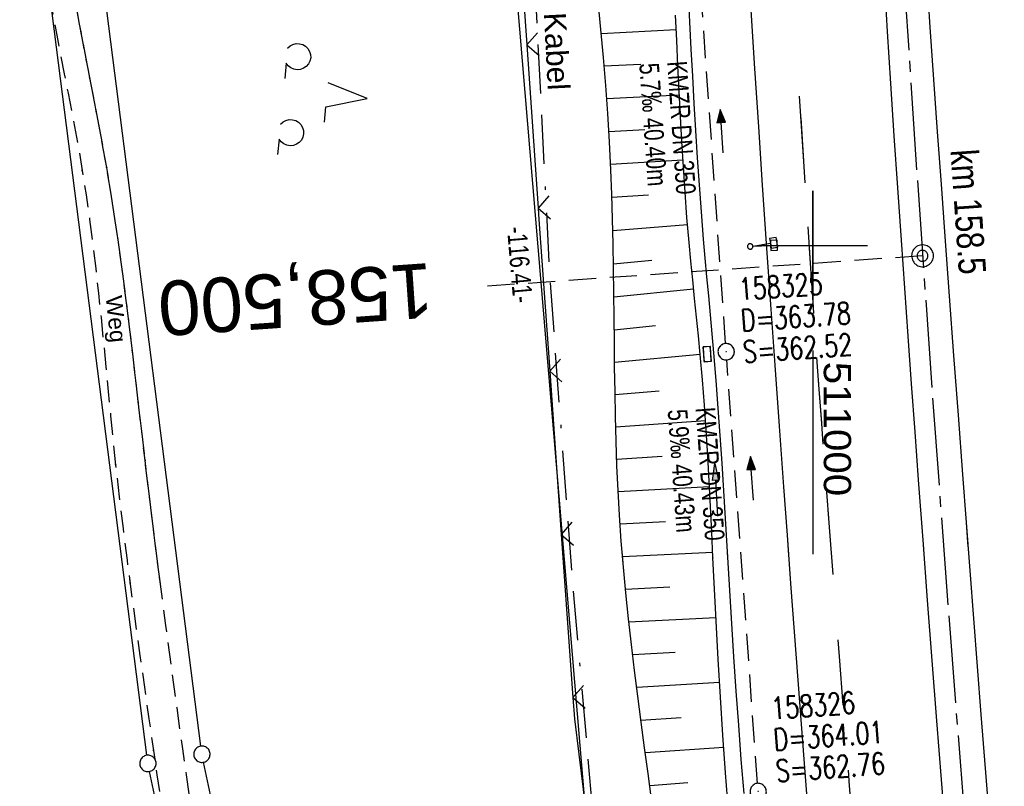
# Model space of a CAD drawing. Extents: x 510806 to 511233, y 466129 to 467087.
# Tile 32 of 35: x 510927 to 511018, y 466950 to 467021. Entities that reach past the tile are written whole.
import ezdxf
from ezdxf.enums import TextEntityAlignment as Align

# ---------------------------------------------------------------- set-up
doc = ezdxf.new("R2010")
doc.units = 0
doc.header["$LTSCALE"] = 10
doc.header["$MEASUREMENT"] = 0
for name, pattern in [('ACAD_ISO16W100', [73, 15, -6.5, 15, -6.5, 15, -7, 1, -7]), ('ACHSE', [5.5, 4, -0.5, 0.5, -0.5]), ('AUSGEZOGEN', [0]), ('LT00', [0]), ('LT02', [0.4, 0.2, -0.2]), ('LT11', [0.3, 0.2, -0.1]), ('LT17', [0.15, 0.1, -0.05]), ('STRICHLINIE2', [0.375, 0.25, -0.125])]:
    doc.linetypes.add(name, pattern=pattern)
doc.layers.get('0').update_dxf_attribs({"linetype": 'LT00'})
for name, color, linetype in [('--EK_FBR', 1, 'LT00'), ('--EK_Halt-Pfeil', 4, 'LT00'), ('--EK_Haltung', 7, 'STRICHLINIE2'), ('--EK_Haltung-Text', 140, 'LT00'), ('--EK_Schacht-Text', 5, 'LT00'), ('--EK_ST-93-1', 30, 'LT17'), ('--EL_DFK_AB_L', 21, 'LT00'), ('--EL_Halt-Pfeil', 4, 'LT00'), ('--EL_Haltung', 182, 'STRICHLINIE2'), ('--EL_Haltung-Text', 182, 'LT00'), ('-AX-093', 35, 'ACHSE'), ('-ST-93-1', 250, 'LT00'), ('-ST-93-5', 250, 'LT00'), ('ABSTAND', 8, 'LT00'), ('BAB-KABEL', 220, 'ACAD_ISO16W100'), ('BAB-KABEL_TEXT', 221, 'Continuous'), ('DFK_AB_L', 21, 'LT00'), ('DFK_GZPKT', 250, 'LT00'), ('DFK_KATASTER', 250, 'LT00'), ('DFK_NUTZUNG', 250, 'LT00'), ('FELDWEG_TEXT', 1, 'Continuous'), ('PFEIL', 140, 'AUSGEZOGEN'), ('V100_AFBR_BAB', 250, 'LT00'), ('V100_BOESCH', 250, 'LT00'), ('V100_BOSCHUNG', 250, 'LT00'), ('V100_FELDWEG', 250, 'LT11'), ('V100_GRABEN', 250, 'LT00'), ('V100_KA_PRUF', 182, 'LT00'), ('V100_LG_MARK', 250, 'LT02'), ('V100_RASTER', 250, 'LT00'), ('V100_SCHILD_K', 1, 'LT00'), ('V100_SINKK', 182, 'LT00'), ('V100_ZAUN', 40, 'LT00'), ('V101_AFBR_BAB', 250, 'LT00'), ('V101_BOESCH', 250, 'LT00'), ('V101_BOSCHUNG', 250, 'LT00'), ('V101_FELDWEG', 250, 'LT11'), ('V101_GRABEN', 250, 'LT00'), ('V101_KA_PRUF', 182, 'LT00'), ('V101_LG_MARK', 250, 'LT02'), ('V101_RASTER', 250, 'LT00'), ('V101_SCHILD_K', 1, 'LT00'), ('V101_SINKK', 182, 'LT00'), ('V101_ZAUN', 40, 'LT00')]:
    doc.layers.add(name, color=color, linetype=linetype)
doc.styles.add('Arial Fett', font='txt', dxfattribs={"width": 0.8})
doc.styles.add('Beschrift', font='ARIAL.TTF')
doc.styles.add('Haltungsbeschriftung', font='ARIAL.TTF', dxfattribs={"width": 0.75})
doc.styles.add('schachtbeschriftung', font='romans.shx', dxfattribs={"width": 0.75, "height": 2})
doc.styles.get("Standard").update_dxf_attribs({"font": 'ARIAL.TTF'})

# ---------------------------------------------------------------- blocks, each defined once
blk = doc.blocks.new('SYMB7010')
at = {"color": 0, "linetype": 'ByBlock'}
for points in [[(-0.031408, 0.499213), (-0.093728, 0.49134), (-0.15457, 0.475719), (-0.212975, 0.452595), (-0.268021, 0.422333), (-0.31884, 0.385411), (-0.36463, 0.342411), (-0.40467, 0.29401), (-0.438329, 0.240973), (-0.465074, 0.184136), (-0.484486, 0.124395), (-0.496256, 0.062692), (-0.5002, 0)], [(-0.5002, 0), (-0.496256, -0.062692), (-0.484486, -0.124395), (-0.465075, -0.184136), (-0.438329, -0.240973), (-0.404671, -0.29401), (-0.36463, -0.342411), (-0.31884, -0.385411), (-0.268021, -0.422333), (-0.212975, -0.452595), (-0.154571, -0.475719), (-0.093728, -0.49134), (-0.031408, -0.499213), (0.031408, -0.499213)], [(0.5002, 0), (0.496256, 0.062692), (0.484485, 0.124395), (0.465074, 0.184136), (0.438329, 0.240973), (0.40467, 0.29401), (0.36463, 0.342411), (0.31884, 0.385411), (0.268021, 0.422333), (0.212975, 0.452595), (0.15457, 0.475719), (0.093728, 0.49134), (0.031408, 0.499213), (-0.031408, 0.499213)], [(0.031408, -0.499213), (0.093728, -0.491341), (0.15457, -0.475719), (0.212975, -0.452595), (0.268021, -0.422333), (0.31884, -0.385411), (0.36463, -0.342411), (0.404671, -0.294011), (0.438329, -0.240974), (0.465075, -0.184136), (0.484486, -0.124395), (0.496256, -0.062692), (0.500201, 0)]]:
    blk.add_lwpolyline(points, dxfattribs=at)
blk = doc.blocks.new('Pfreil3')
at = {"layer": 'PFEIL'}
blk.add_hatch(color=256, dxfattribs=at).paths.add_polyline_path([(-1.549, 0.273), (-1.549, -0.273), (0, 0)])
for p, q in [((-1.549, 0), (-4.831, 0)), ((-1.549, -0.273), (-1.549, 0.273)), ((-1.549, 0.273), (0, 0)), ((0, 0), (-1.549, -0.273))]:
    blk.add_line(p, q, dxfattribs=at)
blk = doc.blocks.new('SYMB0011')
at = {"color": 0, "linetype": 'ByBlock'}
for p, q in [((0.5, 0), (-0.5, 0)), ((0, 0.5), (0, -0.5))]:
    blk.add_line(p, q, dxfattribs=at)
blk = doc.blocks.new('SYMB0003')
at = {"color": 0, "linetype": 'ByBlock'}
for p, q in [((-0.015712, 0), (0.010166, 0.012015)), ((0, -0.021257), (-0.015712, 0)), ((0.010166, 0.012015), (0, -0.021257))]:
    blk.add_line(p, q, dxfattribs=at)
for points in [[(-0.031395, 0.499013), (-0.093691, 0.491144), (-0.154509, 0.475528), (-0.21289, 0.452414), (-0.267913, 0.422164), (-0.318712, 0.385257), (-0.364484, 0.342274), (-0.404509, 0.293893), (-0.438154, 0.240877), (-0.464888, 0.184062), (-0.484292, 0.124345), (-0.496058, 0.062667), (-0.5, 0)], [(-0.5, 0), (-0.496058, -0.062667), (-0.484292, -0.124345), (-0.464888, -0.184062), (-0.438154, -0.240877), (-0.404509, -0.293893), (-0.364485, -0.342274), (-0.318712, -0.385257), (-0.267914, -0.422164), (-0.21289, -0.452414), (-0.154509, -0.475529), (-0.093691, -0.491144), (-0.031395, -0.499014), (0.031395, -0.499014)], [(0.5, 0), (0.496057, 0.062667), (0.484292, 0.124345), (0.464888, 0.184062), (0.438153, 0.240877), (0.404509, 0.293893), (0.364484, 0.342274), (0.318712, 0.385257), (0.267913, 0.422164), (0.21289, 0.452414), (0.154509, 0.475528), (0.093691, 0.491144), (0.031395, 0.499013), (-0.031395, 0.499013)], [(0.031395, -0.499014), (0.093691, -0.491144), (0.154509, -0.475529), (0.21289, -0.452414), (0.267914, -0.422164), (0.318712, -0.385257), (0.364485, -0.342274), (0.404509, -0.293893), (0.438154, -0.240877), (0.464889, -0.184062), (0.484292, -0.124345), (0.496058, -0.062667), (0.5, 0)]]:
    blk.add_lwpolyline(points, dxfattribs=at)
blk = doc.blocks.new('SYMB1263')
at = {"color": 0, "linetype": 'ByBlock'}
for p, q in [((0.014231, 0.098982), (-0.014231, 0.098982)), ((-0.014231, -0.098982), (0.014232, -0.098982))]:
    blk.add_line(p, q, dxfattribs=at)
for points in [[(0, 0.1), (0, 0.75), (0.18, 0.75), (0.18, 1), (-0.18, 1), (-0.18, 0.75), (0, 0.75)], [(-0.014231, 0.098982), (-0.041542, 0.090963), (-0.065486, 0.075575), (-0.084125, 0.054064), (-0.095949, 0.028173), (-0.1, 0)], [(-0.1, 0), (-0.095949, -0.028173), (-0.084125, -0.054064), (-0.065486, -0.075575), (-0.041541, -0.090963), (-0.014231, -0.098982)], [(0.1, 0), (0.095949, 0.028173), (0.084125, 0.054064), (0.065486, 0.075575), (0.041541, 0.090963), (0.014231, 0.098982)], [(0.014232, -0.098982), (0.041542, -0.090963), (0.065486, -0.075575), (0.084125, -0.054064), (0.095949, -0.028173), (0.1, 0)]]:
    blk.add_lwpolyline(points, dxfattribs=at)
blk = doc.blocks.new('SYMB0024')
at = {"color": 0, "linetype": 'ByBlock'}
for p, q in [((-0.5, 0.5), (0, 0)), ((0, 0), (0.5, 0.5))]:
    blk.add_line(p, q, dxfattribs=at)
blk = doc.blocks.new('SYMB0652')
at = {"color": 0, "linetype": 'ByBlock'}
blk.add_lwpolyline([(-0.15, -0.075), (0.15, -0.075), (0.15, 0.075), (-0.15, 0.075), (-0.15, -0.075)], dxfattribs=at)
blk = doc.blocks.new('SYMB0070')
at = {"color": 0, "linetype": 'ByBlock'}
for p, q in [((-0.5, 0), (0.2, 0)), ((0.5, 0), (0.2, 0.1)), ((0.2, 0.1), (0.2, 0)), ((0.468, 0), (0.21, 0.086)), ((0.21, 0.086), (0.21, -0.086)), ((0.21, -0.086), (0.468, 0)), ((0.22, -0.072), (0.437, 0)), ((0.23, -0.058), (0.405, 0)), ((0.24, -0.045), (0.374, 0)), ((0.342, 0), (0.25, 0.031)), ((0.25, 0.031), (0.25, -0.031)), ((0.25, -0.031), (0.342, 0)), ((0.26, -0.017), (0.31, 0)), ((0.27, -0.003), (0.279, 0))]:
    blk.add_line(p, q, dxfattribs=at)
for points in [[(0.2, 0), (0.2, -0.1), (0.5, 0)], [(0.437, 0), (0.22, 0.072), (0.22, -0.072)], [(0.405, 0), (0.23, 0.058), (0.23, -0.058)], [(0.374, 0), (0.24, 0.045), (0.24, -0.045)], [(0.31, 0), (0.26, 0.017), (0.26, -0.017)], [(0.279, 0), (0.27, 0.003), (0.27, -0.003)]]:
    blk.add_lwpolyline(points, dxfattribs=at)
blk = doc.blocks.new('SYMB7201')
at = {"color": 0, "linetype": 'ByBlock'}
for p, q in [((0, 0.385), (-0.11, 0.015)), ((-0.255, -0.385), (-0.115, -0.385)), ((0.445, -0.385), (0.585, -0.385))]:
    blk.add_line(p, q, dxfattribs=at)
for points in [[(0.25, 0.015), (0.11, 0.015), (0, 0.385)], [(-0.393816, -0.383308), (-0.416239, -0.362945), (-0.432849, -0.337617), (-0.442589, -0.308936), (-0.444836, -0.27873), (-0.439449, -0.248923), (-0.426769, -0.221415), (-0.407606, -0.197958), (-0.38318, -0.180047), (-0.355047, -0.168823), (-0.325, -0.165), (-0.294953, -0.168823), (-0.26682, -0.180047), (-0.242394, -0.197959), (-0.223231, -0.221415), (-0.210551, -0.248923), (-0.205164, -0.27873), (-0.207411, -0.308936), (-0.21715, -0.337617), (-0.233761, -0.362945), (-0.256184, -0.383308)], [(0.306185, -0.383308), (0.283761, -0.362945), (0.267151, -0.337617), (0.257411, -0.308936), (0.255164, -0.27873), (0.260552, -0.248923), (0.273231, -0.221415), (0.292394, -0.197958), (0.31682, -0.180047), (0.344953, -0.168823), (0.375, -0.165), (0.405047, -0.168823), (0.43318, -0.180047), (0.457606, -0.197959), (0.476769, -0.221415), (0.489449, -0.248923), (0.494836, -0.27873), (0.492589, -0.308936), (0.48285, -0.337617), (0.466239, -0.362945), (0.443816, -0.383308)]]:
    blk.add_lwpolyline(points, dxfattribs=at)
blk = doc.blocks.new('SYMB2')
at = {"color": 0, "linetype": 'ByBlock', "flags": 128}
for points in [[(-0.031395, 0.499013), (-0.093691, 0.491144), (-0.154509, 0.475528), (-0.21289, 0.452414), (-0.267913, 0.422164), (-0.318712, 0.385257), (-0.364484, 0.342274), (-0.404509, 0.293893), (-0.438154, 0.240877), (-0.464888, 0.184062), (-0.484292, 0.124345), (-0.496058, 0.062667), (-0.5, 0)], [(0.5, 0), (0.496057, 0.062667), (0.484292, 0.124345), (0.464888, 0.184062), (0.438153, 0.240877), (0.404509, 0.293893), (0.364484, 0.342274), (0.318712, 0.385257), (0.267913, 0.422164), (0.21289, 0.452414), (0.154509, 0.475528), (0.093691, 0.491144), (0.031395, 0.499013), (-0.031395, 0.499013)], [(-0.5, 0), (-0.496058, -0.062667), (-0.484292, -0.124345), (-0.464888, -0.184062), (-0.438154, -0.240877), (-0.404509, -0.293893), (-0.364485, -0.342274), (-0.318712, -0.385257), (-0.267914, -0.422164), (-0.21289, -0.452414), (-0.154509, -0.475529), (-0.093691, -0.491144), (-0.031395, -0.499014), (0.031395, -0.499014)], [(0.031395, -0.499014), (0.093691, -0.491144), (0.154509, -0.475529), (0.21289, -0.452414), (0.267914, -0.422164), (0.318712, -0.385257), (0.364485, -0.342274), (0.404509, -0.293893), (0.438154, -0.240877), (0.464889, -0.184062), (0.484292, -0.124345), (0.496058, -0.062667), (0.5, 0)]]:
    blk.add_lwpolyline(points, dxfattribs=at)

msp = doc.modelspace()

# ---------------------------------------------------------------- linework, layer by layer
at = {"layer": '--EK_FBR'}
for points in [[(511007.449, 467074.125), (511007.667, 467070.133), (511007.923, 467065.573), (511008.185, 467061.014), (511008.451, 467056.455), (511008.721, 467051.897), (511008.994, 467047.338), (511009.266, 467042.834), (511009.541, 467038.329), (511009.821, 467033.825), (511010.107, 467029.322), (511010.402, 467024.819), (511010.726, 467020.018), (511011.06, 467015.217), (511011.401, 467010.416), (511011.748, 467005.617), (511012.099, 467000.817), (511012.501, 466995.358), (511012.906, 466989.899), (511013.313, 466984.44), (511013.721, 466978.981), (511014.051, 466974.579), (511014.219, 466972.345)], [(510997.797, 466971.595), (510997.663, 466973.425), (510997.341, 466977.855), (510996.938, 466983.431), (510996.538, 466989.007), (510996.144, 466994.583), (510995.756, 467000.16), (510995.391, 467005.515), (510995.032, 467010.871), (510994.678, 467016.227), (510994.328, 467021.583), (510993.791, 467029.899), (510993.26, 467038.215), (510992.734, 467046.531)], [(510999.613, 466947.679), (510998.985, 466955.708), (510998.647, 466960.137), (510998.315, 466964.566), (510997.988, 466968.995), (510997.663, 466973.425), (510997.341, 466977.855), (510996.938, 466983.431), (510996.538, 466989.007), (510996.144, 466994.583), (510995.756, 467000.16), (510995.391, 467005.515), (510995.032, 467010.871), (510994.678, 467016.227), (510994.328, 467021.583), (510993.791, 467029.899), (510993.26, 467038.215), (510992.734, 467046.531)], [(511010.402, 467024.819), (511010.726, 467020.018), (511011.06, 467015.217), (511011.401, 467010.416), (511011.748, 467005.617), (511012.099, 467000.817), (511012.501, 466995.358), (511012.906, 466989.899), (511013.313, 466984.44), (511013.721, 466978.981), (511014.051, 466974.579), (511014.382, 466970.176), (511014.716, 466965.774), (511015.054, 466961.372), (511015.396, 466956.971), (511015.877, 466950.899), (511016.368, 466944.828)], [(511010.166, 466972.16), (511010.105, 466972.97), (511009.696, 466978.489), (511009.371, 466982.889), (511009.049, 466987.29), (511008.73, 466991.69), (511008.416, 466996.091), (511008.109, 467000.493), (511007.783, 467005.275), (511007.466, 467010.058), (511007.156, 467014.841), (511006.852, 467019.624), (511006.554, 467024.408)], [(511011.995, 466948.346), (511011.36, 466956.416), (511010.936, 466961.934), (511010.518, 466967.452), (511010.105, 466972.97), (511009.696, 466978.489), (511009.371, 466982.889), (511009.049, 466987.29), (511008.73, 466991.69), (511008.416, 466996.092), (511008.109, 467000.493), (511007.783, 467005.275), (511007.466, 467010.058), (511007.156, 467014.841), (511006.852, 467019.624), (511006.554, 467024.408)]]:
    msp.add_lwpolyline(points, dxfattribs=at)
at = {"layer": '--EK_Haltung'}
for p, q in [((510991.998, 466990.997), (510989.288, 467029.803)), ((510994.932, 466950.669), (510992.104, 466989.501))]:
    msp.add_line(p, q, dxfattribs=at)
at = {"layer": '--EK_ST-93-1', "ltscale": 2.5}
msp.add_line((511010.053, 466999.045), (510970.159, 466996.257), dxfattribs=at)
at = {"layer": '--EL_DFK_AB_L'}
msp.add_line((510979.847, 466939.967), (510970.223, 467054.473), dxfattribs=at)
at = {"layer": '--EL_Haltung'}
for p, q in [((510991.998, 466990.997), (510989.288, 467029.803)), ((510994.932, 466950.669), (510992.104, 466989.501))]:
    msp.add_line(p, q, dxfattribs=at)
at = {"layer": '-AX-093', "ltscale": 0.2}
msp.add_lwpolyline([(511005.444, 467073.811), (511005.874, 467065.82), (511007.03, 467045.853), (511008.265, 467025.891), (511009.58, 467005.935), (511010.975, 466985.983), (511012.45, 466966.038), (511014.004, 466946.098), (511015.639, 466926.165), (511017.353, 466906.239), (511019.146, 466886.319), (511021.02, 466866.407)], dxfattribs=at)
at = {"layer": 'BAB-KABEL', "ltscale": 0.03, "flags": 128}
msp.add_lwpolyline([(510972.243, 467068.611), (510975.905, 466996.574), (510977.984, 466968.8), (510979.787, 466948.122), (510983.496, 466918.707), (510987.423, 466888.384), (510991.016, 466862.105), (510995.172, 466835.484), (510999.665, 466809.429), (511004.382, 466787.077), (511010.672, 466758.219), (511015.836, 466724.859), (511019.988, 466699.018), (511022.698, 466674.981), (511023.84, 466667.263), (511024.496, 466662.024), (511024.364, 466656.981), (511021.993, 466652.398), (511015.673, 466649.504), (511014.883, 466647.881), (511015.761, 466640.01), (511016.157, 466634.178), (511017.328, 466627.877), (511020.624, 466626.038), (511027.569, 466625.356), (511028.727, 466623.981), (511029.526, 466622.083), (511030.325, 466618.587), (511034.122, 466593.595), (511037.318, 466574.488), (511041.919, 466544.36), (511045.917, 466522.329), (511050.713, 466494.709), (511055.613, 466464.589), (511063.512, 466423.435), (511071.808, 466385.814), (511078.518, 466354.086), (511085.025, 466325.466), (511091.123, 466297.539), (511098.83, 466258.822), (511106.629, 466221.866), (511109.229, 466209.78), (511117.677, 466173.993), (511121.985, 466155.787)], dxfattribs=at)
at = {"layer": 'DFK_AB_L'}
msp.add_line((510979.847, 466939.967), (510970.223, 467054.473), dxfattribs=at)
at = {"layer": 'DFK_KATASTER'}
for p, q in [((510938.945, 466953.244), (510927.285, 467044.636)), ((510943.895, 466954.084), (510932.335, 467044.556)), ((510952.455, 466913.204), (510944.145, 466952.606)), ((510947.655, 466911.734), (510939.195, 466951.766))]:
    msp.add_line(p, q, dxfattribs=at)
at = {"layer": 'V100_AFBR_BAB'}
for points in [[(511007.449, 467074.125), (511007.667, 467070.133), (511007.923, 467065.573), (511008.185, 467061.014), (511008.451, 467056.455), (511008.721, 467051.897), (511008.994, 467047.338), (511009.266, 467042.834), (511009.541, 467038.329), (511009.821, 467033.825), (511010.107, 467029.322), (511010.402, 467024.819), (511010.726, 467020.018), (511011.06, 467015.217), (511011.401, 467010.416), (511011.748, 467005.617), (511012.099, 467000.817), (511012.501, 466995.358), (511012.906, 466989.899), (511013.313, 466984.44), (511013.721, 466978.981), (511014.051, 466974.579), (511014.219, 466972.345)], [(511010.166, 466972.16), (511010.105, 466972.97), (511009.696, 466978.489), (511009.371, 466982.889), (511009.049, 466987.29), (511008.73, 466991.69), (511008.416, 466996.091), (511008.109, 467000.493), (511007.783, 467005.275), (511007.466, 467010.058), (511007.156, 467014.841), (511006.852, 467019.624), (511006.554, 467024.408)]]:
    msp.add_lwpolyline(points, dxfattribs=at)
at = {"layer": 'V100_AFBR_BAB', "color": 2}
msp.add_lwpolyline([(510997.797, 466971.595), (510997.663, 466973.425), (510997.341, 466977.855), (510996.938, 466983.431), (510996.538, 466989.007), (510996.144, 466994.583), (510995.756, 467000.16), (510995.391, 467005.515), (510995.032, 467010.871), (510994.678, 467016.227), (510994.328, 467021.583), (510993.791, 467029.899), (510993.26, 467038.215), (510992.734, 467046.531)], dxfattribs=at)
at = {"layer": 'V100_BOESCH'}
msp.add_lwpolyline([(510982.597, 466970.901), (510982.433, 466972.881), (510982.267, 466975.257), (510982.14, 466977.514), (510982.04, 466979.773), (510981.962, 466982.034), (510981.904, 466984.296), (510981.86, 466986.559), (510981.827, 466988.823), (510981.802, 466991.087), (510981.779, 466993.352), (510981.755, 466995.617), (510981.726, 466997.881), (510981.688, 467000.145), (510981.638, 467002.409), (510981.57, 467004.671), (510981.481, 467006.932), (510981.351, 467009.511), (510981.191, 467012.089), (510981.004, 467014.665), (510980.793, 467017.239), (510980.56, 467019.812), (510980.309, 467022.384)], dxfattribs=at)
at = {"layer": 'V100_BOSCHUNG'}
for p, q in [((510987.469, 467019.756), (510980.597, 467019.411)), ((510984.238, 467016.59), (510980.861, 467016.431)), ((510987.761, 467013.763), (510981.097, 467013.428)), ((510984.606, 467010.601), (510981.297, 467010.423)), ((510988.086, 467007.806), (510981.459, 467007.405)), ((510984.93, 467004.61), (510981.579, 467004.384)), ((510988.507, 467001.889), (510981.663, 467001.338)), ((510985.246, 466998.617), (510981.72, 466998.287)), ((510989.068, 466995.998), (510981.759, 466995.242)), ((510985.584, 466992.621), (510981.79, 466992.239)), ((510989.675, 466989.981), (510981.822, 466989.263)), ((510985.9, 466986.624), (510981.865, 466986.303)), ((510990.158, 466983.917), (510981.927, 466983.335)), ((510986.184, 466980.628), (510982.017, 466980.37)), ((510990.521, 466977.868), (510982.146, 466977.396)), ((510986.498, 466974.637), (510982.321, 466974.426)), ((510990.821, 466971.839), (510982.548, 466971.446))]:
    msp.add_line(p, q, dxfattribs=at)
at = {"layer": 'V100_FELDWEG', "flags": 128}
for points in [[(510940.185, 466968.963), (510939.707, 466972.707), (510939.238, 466976.484), (510938.784, 466980.263), (510938.499, 466982.709), (510938.217, 466985.156), (510937.935, 466987.602), (510937.649, 466990.049), (510937.356, 466992.495), (510937.053, 466994.939), (510936.737, 466997.383), (510936.402, 466999.824), (510936.047, 467002.263), (510935.668, 467004.699), (510935.261, 467007.131), (510934.921, 467009.037), (510934.567, 467010.94), (510934.203, 467012.843), (510933.834, 467014.745), (510933.465, 467016.646), (510933.101, 467018.548), (510932.746, 467020.45), (510932.405, 467022.353), (510932.083, 467024.259), (510931.785, 467026.166), (510931.515, 467028.076), (510931.279, 467029.99), (510931.08, 467031.907), (510930.925, 467033.829), (510930.804, 467036.031), (510930.742, 467038.239), (510930.736, 467040.449), (510930.783, 467042.662), (510930.881, 467044.875), (510931.025, 467047.086), (510931.214, 467049.296), (510931.444, 467051.501), (510931.712, 467053.701), (510932.016, 467055.894), (510932.218, 467057.243), (510932.43, 467058.588), (510932.646, 467059.933), (510932.865, 467061.276), (510933.058, 467062.473)], [(510930.057, 467062.003), (510929.925, 467060.913), (510929.668, 467058.651), (510929.424, 467056.385), (510929.212, 467054.308), (510929.014, 467052.228), (510928.834, 467050.145), (510928.677, 467048.06), (510928.547, 467045.975), (510928.449, 467043.889), (510928.387, 467041.804), (510928.365, 467039.722), (510928.388, 467037.641), (510928.461, 467035.565), (510928.588, 467033.492), (510928.743, 467031.706), (510928.937, 467029.923), (510929.166, 467028.143), (510929.425, 467026.366), (510929.711, 467024.591), (510930.018, 467022.817), (510930.341, 467021.045), (510930.678, 467019.274), (510931.023, 467017.504), (510931.372, 467015.733), (510931.721, 467013.962), (510932.064, 467012.191), (510932.399, 467010.418), (510932.719, 467008.643), (510933.022, 467006.866), (510933.373, 467004.626), (510933.692, 467002.382), (510933.984, 467000.135), (510934.253, 466997.885), (510934.504, 466995.633), (510934.739, 466993.38), (510934.965, 466991.126), (510935.184, 466988.871), (510935.401, 466986.616), (510935.62, 466984.361), (510935.846, 466982.108), (510936.082, 466979.856), (510936.408, 466976.942), (510936.756, 466974.031), (510937.123, 466971.122), (510937.423, 466968.837)]]:
    msp.add_lwpolyline(points, dxfattribs=at)
at = {"layer": 'V100_GRABEN'}
for points in [[(510992.204, 466971.34), (510992.141, 466972.413), (510991.991, 466974.948), (510991.838, 466977.484), (510991.678, 466980.019), (510991.51, 466982.553), (510991.331, 466985.087), (510991.137, 466987.619), (510990.927, 466990.15), (510990.772, 466991.889), (510990.612, 466993.627), (510990.449, 466995.365), (510990.286, 466997.104), (510990.127, 466998.842), (510989.975, 467000.581), (510989.775, 467003.067), (510989.592, 467005.554), (510989.425, 467008.043), (510989.271, 467010.532), (510989.126, 467013.022), (510988.988, 467015.513), (510988.855, 467018.004), (510988.723, 467020.495), (510988.59, 467022.986)], [(510990.847, 466971.278), (510990.842, 466971.381), (510990.731, 466973.711), (510990.616, 466976.042), (510990.494, 466978.372), (510990.362, 466980.701), (510990.217, 466983.029), (510990.056, 466985.355), (510989.876, 466987.681), (510989.673, 466990.004), (510989.509, 466991.712), (510989.336, 466993.42), (510989.159, 466995.127), (510988.982, 466996.834), (510988.811, 466998.542), (510988.649, 467000.25), (510988.452, 467002.563), (510988.278, 467004.878), (510988.124, 467007.194), (510987.986, 467009.512), (510987.859, 467011.83), (510987.741, 467014.15), (510987.628, 467016.469), (510987.516, 467018.789), (510987.402, 467021.109)]]:
    msp.add_lwpolyline(points, dxfattribs=at)
at = {"layer": 'V100_LG_MARK', "ltscale": 3, "flags": 128}
msp.add_lwpolyline([(511001.706, 466971.774), (511001.523, 466974.164), (511001.076, 466980.102), (511000.812, 466983.662), (511000.553, 466987.223), (511000.3, 466990.784), (511000.054, 466994.346), (510999.817, 466997.908), (510998.659, 467015.649)], dxfattribs=at)
at = {"layer": 'V100_RASTER'}
for p, q in [((511000.001, 467005), (511000.001, 466995)), ((510995.002, 467000), (511005.002, 467000)), ((511000.001, 466990.356), (511000.001, 466971.696))]:
    msp.add_line(p, q, dxfattribs=at)
at = {"layer": 'V100_ZAUN'}
for p, q in [((510972.735, 467033.342), (510973.778, 467018.378)), ((510973.778, 467018.378), (510974.82, 467003.414)), ((510975.879, 466988.452), (510976.939, 466973.489)), ((510976.939, 466973.489), (510977.14, 466970.652))]:
    msp.add_line(p, q, dxfattribs=at)
msp.add_lwpolyline([(510974.82, 467003.414), (510974.892, 467002.379), (510975.879, 466988.452)], dxfattribs=at)
at = {"layer": 'V101_AFBR_BAB', "color": 2}
msp.add_lwpolyline([(510999.613, 466947.679), (510998.985, 466955.708), (510998.647, 466960.137), (510998.315, 466964.566), (510997.988, 466968.995), (510997.663, 466973.425), (510997.341, 466977.855), (510996.938, 466983.431), (510996.538, 466989.007), (510996.144, 466994.583), (510995.756, 467000.16), (510995.391, 467005.515), (510995.032, 467010.871), (510994.678, 467016.227), (510994.328, 467021.583), (510993.791, 467029.899), (510993.26, 467038.215), (510992.734, 467046.531)], dxfattribs=at)
at = {"layer": 'V101_AFBR_BAB'}
for points in [[(511010.402, 467024.819), (511010.726, 467020.018), (511011.06, 467015.217), (511011.401, 467010.416), (511011.748, 467005.617), (511012.099, 467000.817), (511012.501, 466995.358), (511012.906, 466989.899), (511013.313, 466984.44), (511013.721, 466978.981), (511014.051, 466974.579), (511014.382, 466970.176), (511014.716, 466965.774), (511015.054, 466961.372), (511015.396, 466956.971), (511015.877, 466950.899), (511016.368, 466944.828)], [(511011.995, 466948.346), (511011.36, 466956.416), (511010.936, 466961.934), (511010.518, 466967.452), (511010.105, 466972.97), (511009.696, 466978.489), (511009.371, 466982.889), (511009.049, 466987.29), (511008.73, 466991.69), (511008.416, 466996.092), (511008.109, 467000.493), (511007.783, 467005.275), (511007.466, 467010.058), (511007.156, 467014.841), (511006.852, 467019.624), (511006.554, 467024.408)]]:
    msp.add_lwpolyline(points, dxfattribs=at)
at = {"layer": 'V101_BOESCH'}
msp.add_lwpolyline([(510985.217, 466949.197), (510984.898, 466951.563), (510984.578, 466953.929), (510984.262, 466956.294), (510983.953, 466958.661), (510983.654, 466961.028), (510983.369, 466963.396), (510983.101, 466965.765), (510982.853, 466968.135), (510982.629, 466970.507), (510982.433, 466972.881), (510982.267, 466975.257), (510982.14, 466977.514), (510982.039, 466979.773), (510981.962, 466982.034), (510981.904, 466984.296), (510981.86, 466986.559), (510981.827, 466988.823), (510981.802, 466991.087), (510981.779, 466993.352), (510981.755, 466995.617), (510981.726, 466997.881), (510981.688, 467000.145), (510981.638, 467002.409), (510981.57, 467004.671), (510981.481, 467006.932), (510981.351, 467009.511), (510981.191, 467012.089), (510981.004, 467014.665), (510980.793, 467017.239), (510980.56, 467019.812), (510980.309, 467022.384)], dxfattribs=at)
at = {"layer": 'V101_BOSCHUNG'}
for p, q in [((510987.469, 467019.756), (510980.597, 467019.411)), ((510984.238, 467016.59), (510980.861, 467016.432)), ((510987.761, 467013.763), (510981.096, 467013.428)), ((510984.606, 467010.601), (510981.297, 467010.423)), ((510988.086, 467007.806), (510981.459, 467007.405)), ((510984.93, 467004.61), (510981.579, 467004.384)), ((510988.507, 467001.889), (510981.663, 467001.338)), ((510985.246, 466998.618), (510981.72, 466998.287)), ((510989.068, 466995.998), (510981.759, 466995.242)), ((510985.584, 466992.621), (510981.79, 466992.239)), ((510989.675, 466989.981), (510981.822, 466989.263)), ((510985.9, 466986.624), (510981.864, 466986.303)), ((510990.158, 466983.917), (510981.927, 466983.335)), ((510986.184, 466980.628), (510982.017, 466980.37)), ((510990.521, 466977.868), (510982.146, 466977.397)), ((510986.498, 466974.637), (510982.321, 466974.426)), ((510990.821, 466971.839), (510982.548, 466971.446)), ((510986.892, 466968.649), (510982.822, 466968.455)), ((510991.108, 466965.858), (510983.135, 466965.454)), ((510987.373, 466962.665), (510983.482, 466962.445)), ((510991.435, 466959.902), (510983.853, 466959.449)), ((510987.934, 466956.688), (510984.243, 466956.444)), ((510991.83, 466953.95), (510984.643, 466953.452)), ((510988.549, 466950.716), (510985.048, 466950.45))]:
    msp.add_line(p, q, dxfattribs=at)
at = {"layer": 'V101_FELDWEG', "flags": 128}
for points in [[(510968.926, 466725.99), (510969.399, 466727.463), (510969.876, 466728.934), (510970.36, 466730.403), (510970.857, 466731.867), (510971.369, 466733.325), (510971.902, 466734.775), (510972.458, 466736.217), (510972.945, 466737.419), (510973.447, 466738.617), (510973.959, 466739.81), (510974.475, 466741.002), (510974.99, 466742.194), (510976.059, 466744.707), (510977.106, 466747.229), (510978.134, 466749.758), (510979.147, 466752.293), (510980.147, 466754.834), (510981.137, 466757.38), (510982.12, 466759.931), (510983.099, 466762.484), (510983.615, 466763.835), (510984.125, 466765.189), (510984.624, 466766.546), (510985.105, 466767.908), (510985.564, 466769.277), (510985.995, 466770.654), (510986.391, 466772.04), (510986.892, 466774.042), (510987.314, 466776.064), (510987.663, 466778.103), (510987.939, 466780.156), (510988.147, 466782.222), (510988.29, 466784.297), (510988.37, 466786.378), (510988.392, 466788.463), (510988.357, 466790.55), (510988.269, 466792.634), (510988.131, 466794.715), (510987.946, 466796.788), (510987.717, 466798.852), (510987.433, 466801.001), (510987.104, 466803.137), (510986.727, 466805.264), (510986.319, 466807.306), (510985.871, 466809.34), (510985.384, 466811.367), (510984.864, 466813.387), (510984.313, 466815.4), (510983.735, 466817.407), (510983.133, 466819.408), (510982.511, 466821.404), (510981.872, 466823.394), (510981.221, 466825.379), (510980.252, 466828.269), (510979.265, 466831.15), (510978.262, 466834.024), (510977.245, 466836.892), (510976.218, 466839.755), (510975.181, 466842.615), (510974.139, 466845.472), (510973.092, 466848.328), (510972.043, 466851.183), (510970.907, 466854.28), (510969.774, 466857.378), (510968.648, 466860.478), (510967.53, 466863.582), (510966.425, 466866.691), (510965.334, 466869.804), (510964.261, 466872.922), (510963.208, 466876.047), (510962.35, 466878.65), (510961.504, 466881.257), (510960.669, 466883.867), (510959.84, 466886.479), (510959.016, 466889.093), (510958.193, 466891.707), (510957.367, 466894.322), (510956.537, 466896.935), (510955.699, 466899.547), (510954.85, 466902.156), (510954.143, 466904.297), (510953.43, 466906.437), (510952.716, 466908.576), (510952.004, 466910.715), (510951.298, 466912.857), (510950.601, 466915), (510949.918, 466917.147), (510949.252, 466919.298), (510948.608, 466921.455), (510947.988, 466923.618), (510947.397, 466925.788), (510946.838, 466927.966), (510946.284, 466930.286), (510945.768, 466932.615), (510945.285, 466934.952), (510944.833, 466937.296), (510944.408, 466939.647), (510944.007, 466942.003), (510943.626, 466944.364), (510943.262, 466946.728), (510942.911, 466949.094), (510942.57, 466951.462), (510942.235, 466953.83), (510941.709, 466957.606), (510941.192, 466961.381), (510940.685, 466965.156), (510940.189, 466968.931), (510939.707, 466972.707), (510939.238, 466976.484), (510938.784, 466980.263), (510938.499, 466982.709), (510938.217, 466985.156), (510937.934, 466987.602), (510937.649, 466990.049), (510937.356, 466992.495), (510937.053, 466994.939), (510936.737, 466997.383), (510936.402, 466999.824), (510936.047, 467002.263), (510935.668, 467004.699), (510935.261, 467007.131), (510934.921, 467009.037), (510934.567, 467010.941), (510934.203, 467012.843), (510933.834, 467014.745), (510933.465, 467016.646), (510933.101, 467018.548), (510932.746, 467020.45), (510932.405, 467022.353), (510932.083, 467024.259), (510931.785, 467026.166), (510931.515, 467028.077), (510931.279, 467029.99), (510931.08, 467031.907), (510930.925, 467033.829), (510930.804, 467036.031), (510930.742, 467038.239), (510930.736, 467040.449), (510930.783, 467042.662), (510930.881, 467044.875), (510931.025, 467047.086), (510931.214, 467049.296), (510931.444, 467051.501), (510931.712, 467053.701), (510932.016, 467055.894), (510932.218, 467057.243), (510932.43, 467058.588), (510932.646, 467059.933), (510932.865, 467061.276), (510933.058, 467062.473)], [(510930.057, 467062.003), (510929.925, 467060.913), (510929.668, 467058.651), (510929.424, 467056.385), (510929.212, 467054.308), (510929.014, 467052.228), (510928.834, 467050.145), (510928.677, 467048.06), (510928.547, 467045.975), (510928.449, 467043.889), (510928.387, 467041.804), (510928.365, 467039.722), (510928.388, 467037.641), (510928.461, 467035.565), (510928.588, 467033.492), (510928.743, 467031.706), (510928.937, 467029.923), (510929.166, 467028.143), (510929.425, 467026.366), (510929.711, 467024.591), (510930.017, 467022.817), (510930.341, 467021.045), (510930.678, 467019.274), (510931.023, 467017.504), (510931.372, 467015.733), (510931.721, 467013.962), (510932.064, 467012.191), (510932.399, 467010.418), (510932.719, 467008.643), (510933.022, 467006.866), (510933.373, 467004.626), (510933.692, 467002.382), (510933.984, 467000.135), (510934.253, 466997.885), (510934.504, 466995.633), (510934.739, 466993.38), (510934.965, 466991.126), (510935.184, 466988.871), (510935.401, 466986.616), (510935.62, 466984.361), (510935.846, 466982.108), (510936.082, 466979.856), (510936.408, 466976.942), (510936.756, 466974.031), (510937.123, 466971.122), (510937.505, 466968.215), (510937.9, 466965.309), (510938.305, 466962.404), (510938.717, 466959.498), (510939.133, 466956.592), (510939.549, 466953.685), (510939.867, 466951.459), (510940.187, 466949.233), (510940.513, 466947.008), (510940.847, 466944.784), (510941.193, 466942.563), (510941.554, 466940.345), (510941.934, 466938.132), (510942.336, 466935.923), (510942.763, 466933.721), (510943.218, 466931.525), (510943.705, 466929.337), (510944.227, 466927.157), (510944.746, 466925.135), (510945.295, 466923.121), (510945.871, 466921.113), (510946.469, 466919.111), (510947.087, 466917.114), (510947.721, 466915.121), (510948.368, 466913.131), (510949.024, 466911.143), (510949.686, 466909.158), (510950.35, 466907.173), (510951.014, 466905.188), (510951.673, 466903.202), (510952.324, 466901.215), (510960.761, 466875.244), (510969.419, 466850.04), (510978.11, 466824.395), (510978.61, 466822.932), (510979.115, 466821.468), (510979.621, 466820.003), (510980.123, 466818.535), (510980.616, 466817.064), (510981.096, 466815.59), (510981.557, 466814.111), (510981.995, 466812.627), (510982.405, 466811.137), (510982.783, 466809.641), (510983.123, 466808.139), (510983.421, 466806.628), (510983.672, 466805.11), (510983.848, 466803.795), (510983.992, 466802.475), (510984.109, 466801.15), (510984.204, 466799.821), (510984.283, 466798.49), (510984.386, 466796.342), (510984.458, 466794.19), (510984.496, 466792.038), (510984.497, 466789.885), (510984.456, 466787.734), (510984.371, 466785.585), (510984.237, 466783.441), (510984.052, 466781.303), (510983.812, 466779.172), (510983.513, 466777.05), (510983.152, 466774.938), (510982.725, 466772.838), (510982.286, 466770.973), (510981.789, 466769.123), (510981.233, 466767.29), (510980.616, 466765.477), (510979.935, 466763.689), (510973.914, 466748.687), (510972.935, 466746.25), (510972.707, 466745.72), (510972.447, 466745.205), (510972.144, 466744.713), (510971.789, 466744.251), (510971.374, 466743.828), (510971.009, 466743.535), (510970.613, 466743.281), (510970.194, 466743.076), (510969.762, 466742.93), (510969.327, 466742.856), (510968.899, 466742.863), (510968.527, 466742.943), (510968.166, 466743.081), (510967.811, 466743.262), (510967.461, 466743.467), (510967.112, 466743.683), (510966.761, 466743.892), (510966.407, 466744.079), (510964.656, 466744.91)]]:
    msp.add_lwpolyline(points, dxfattribs=at)
at = {"layer": 'V101_GRABEN'}
for points in [[(510993.688, 466949.723), (510993.44, 466952.858), (510993.202, 466955.995), (510992.974, 466959.133), (510992.76, 466962.271), (510992.597, 466964.806), (510992.442, 466967.341), (510992.29, 466969.877), (510992.141, 466972.413), (510991.991, 466974.948), (510991.838, 466977.484), (510991.678, 466980.019), (510991.51, 466982.553), (510991.331, 466985.087), (510991.137, 466987.619), (510990.927, 466990.15), (510990.772, 466991.889), (510990.612, 466993.627), (510990.448, 466995.365), (510990.286, 466997.104), (510990.127, 466998.842), (510989.975, 467000.581), (510989.775, 467003.067), (510989.592, 467005.554), (510989.425, 467008.043), (510989.271, 467010.532), (510989.126, 467013.022), (510988.988, 467015.513), (510988.855, 467018.004), (510988.723, 467020.495), (510988.59, 467022.986)], [(510992.272, 466948.144), (510992.001, 466951.62), (510991.749, 466955.098), (510991.518, 466958.578), (510991.309, 466962.059), (510991.183, 466964.389), (510991.065, 466966.719), (510990.953, 466969.05), (510990.842, 466971.38), (510990.731, 466973.711), (510990.616, 466976.042), (510990.494, 466978.371), (510990.362, 466980.701), (510990.217, 466983.029), (510990.056, 466985.355), (510989.876, 466987.681), (510989.673, 466990.004), (510989.509, 466991.712), (510989.336, 466993.42), (510989.159, 466995.127), (510988.982, 466996.834), (510988.811, 466998.542), (510988.649, 467000.25), (510988.452, 467002.563), (510988.278, 467004.878), (510988.124, 467007.194), (510987.986, 467009.512), (510987.859, 467011.83), (510987.741, 467014.15), (510987.628, 467016.469), (510987.516, 467018.789), (510987.402, 467021.109)]]:
    msp.add_lwpolyline(points, dxfattribs=at)
at = {"layer": 'V101_LG_MARK', "ltscale": 3, "flags": 128}
msp.add_lwpolyline([(511017.336, 466802.535), (511016.882, 466806.741), (511016.43, 466810.947), (511015.981, 466815.153), (511015.499, 466819.719), (511015.021, 466824.286), (511014.546, 466828.853), (511014.074, 466833.421), (511013.603, 466837.988), (511013.116, 466842.716), (511012.63, 466847.444), (511012.147, 466852.172), (511011.67, 466856.901), (511011.199, 466861.631), (511010.737, 466866.355), (511010.283, 466871.079), (511009.835, 466875.804), (511009.393, 466880.53), (511008.956, 466885.256), (511008.235, 466893.15), (511007.526, 466901.045), (511006.828, 466908.941), (511006.142, 466916.844), (511005.47, 466924.749), (511004.81, 466932.654), (511004.324, 466938.579), (511003.845, 466944.504), (511003.372, 466950.429), (511002.903, 466956.355), (511002.438, 466962.291), (511001.977, 466968.228), (511001.523, 466974.164), (511001.076, 466980.102), (511000.812, 466983.662), (511000.553, 466987.223), (511000.3, 466990.784), (511000.054, 466994.346), (510999.817, 466997.908), (510998.659, 467015.649)], dxfattribs=at)
at = {"layer": 'V101_RASTER'}
for p, q in [((511000.001, 466995), (511000.001, 467005)), ((510995.001, 467000), (511005.001, 467000))]:
    msp.add_line(p, q, dxfattribs=at)
at = {"layer": 'V101_ZAUN'}
for p, q in [((510972.735, 467033.342), (510973.778, 467018.378)), ((510973.778, 467018.378), (510974.82, 467003.414)), ((510975.879, 466988.452), (510976.939, 466973.489)), ((510976.939, 466973.489), (510977.999, 466958.527))]:
    msp.add_line(p, q, dxfattribs=at)
for points in [[(510974.82, 467003.414), (510974.892, 467002.379), (510975.879, 466988.452)], [(510977.999, 466958.527), (510978.137, 466956.577), (510979.741, 466943.63)]]:
    msp.add_lwpolyline(points, dxfattribs=at)

# ---------------------------------------------------------------- block references
at = {"layer": '--EK_Halt-Pfeil', "yscale": 4, "zscale": 4}
for p, xscale, rotation in [((510991.641, 467010.47), 3.999999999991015, 93.9954800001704), ((510994.414, 466978.637), 3.999999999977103, 94.16339000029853)]:
    msp.add_blockref('SYMB0070', p, dxfattribs=dict(at, xscale=xscale, rotation=rotation))
at = {"layer": '--EL_Halt-Pfeil', "yscale": 4, "zscale": 4}
for p, xscale, rotation in [((510991.641, 467010.47), 3.999999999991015, 93.9954800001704), ((510994.414, 466978.637), 3.999999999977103, 94.16339000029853)]:
    msp.add_blockref('SYMB0070', p, dxfattribs=dict(at, xscale=xscale, rotation=rotation))
at = {"layer": '-ST-93-1', "rotation": 274.1956499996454}
msp.add_blockref('SYMB2', (511010.053, 466999.045), dxfattribs=at)
at = {"layer": '-ST-93-5', "xscale": 1.999999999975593, "yscale": 2, "zscale": 2, "rotation": 274.1956499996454}
msp.add_blockref('SYMB2', (511010.053, 466999.045), dxfattribs=at)
at = {"layer": 'DFK_GZPKT', "xscale": 1.500000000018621, "yscale": 1.5, "zscale": 1.5, "rotation": 264.7377099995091}
for p in [(510943.99, 466953.34), (510939.04, 466952.5)]:
    msp.add_blockref('SYMB7010', p, dxfattribs=at)
at = {"layer": 'DFK_NUTZUNG', "xscale": 10.00000000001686, "yscale": 10, "zscale": 10, "rotation": 264.7377100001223}
msp.add_blockref('SYMB7201', (510955.305, 467013.812), dxfattribs=at)
at = {"layer": 'PFEIL', "rotation": 93.1523849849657}
msp.add_blockref('Pfreil3', (510990.999, 466979.999), dxfattribs=at)
at = {"layer": 'V100_FELDWEG', "xscale": 0.09999999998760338, "yscale": 0.09999999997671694, "zscale": 0.1, "rotation": 272.6154099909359}
for p in [(510933.022, 467006.866), (510935.261, 467007.131), (510938.784, 466980.263), (510936.082, 466979.856)]:
    msp.add_blockref('SYMB0011', p, dxfattribs=at)
at = {"layer": 'V100_KA_PRUF', "xscale": 1.499999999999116, "yscale": 1.5, "zscale": 1.5, "rotation": 272.6154099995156}
msp.add_blockref('SYMB0003', (510992.05, 466990.249), dxfattribs=at)
at = {"layer": 'V100_SCHILD_K', "xscale": 2.499999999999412, "yscale": 2.5, "zscale": 2.5, "rotation": 272.6154099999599}
msp.add_blockref('SYMB1263', (510994.249, 466999.902), dxfattribs=at)
at = {"layer": 'V100_SINKK', "xscale": 4.500000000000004, "yscale": 4.5, "zscale": 4.5, "rotation": 272.615410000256}
msp.add_blockref('SYMB0652', (510990.312, 466990.036), dxfattribs=at)
at = {"layer": 'V100_ZAUN', "yscale": 2.099999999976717, "zscale": 2.1}
for p, xscale, rotation in [((510973.778, 467018.378), 2.09999999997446, 273.986410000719), ((510974.82, 467003.414), 2.09999999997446, 273.986410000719), ((510975.879, 466988.452), 2.100000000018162, 274.0528300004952), ((510976.939, 466973.489), 2.100000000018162, 274.0528300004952)]:
    msp.add_blockref('SYMB0024', p, dxfattribs=dict(at, xscale=xscale, rotation=rotation))
at = {"layer": 'V101_FELDWEG', "xscale": 0.1000000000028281, "yscale": 0.09999999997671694, "zscale": 0.1, "rotation": 278.9019100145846}
for p in [(510933.022, 467006.866), (510935.261, 467007.131), (510938.784, 466980.263), (510936.082, 466979.856), (510939.549, 466953.685), (510942.235, 466953.83)]:
    msp.add_blockref('SYMB0011', p, dxfattribs=at)
at = {"layer": 'V101_KA_PRUF', "xscale": 1.49999999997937, "yscale": 1.5, "zscale": 1.5, "rotation": 278.9019099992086}
for p in [(510992.05, 466990.249), (510994.986, 466949.921)]:
    msp.add_blockref('SYMB0003', p, dxfattribs=at)
at = {"layer": 'V101_SCHILD_K', "xscale": 2.499999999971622, "yscale": 2.5, "zscale": 2.5, "rotation": 278.9019100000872}
msp.add_blockref('SYMB1263', (510994.249, 466999.902), dxfattribs=at)
at = {"layer": 'V101_SINKK', "xscale": 4.499999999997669, "yscale": 4.5, "zscale": 4.5, "rotation": 274.8778719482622}
msp.add_blockref('SYMB0652', (510990.312, 466990.036), dxfattribs=at)
at = {"layer": 'V101_ZAUN', "yscale": 2.099999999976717, "zscale": 2.1}
for p, xscale, rotation in [((510973.778, 467018.378), 2.1000000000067, 273.9860899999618), ((510974.82, 467003.414), 2.1000000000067, 273.9860899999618), ((510975.879, 466988.452), 2.099999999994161, 274.0525900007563), ((510976.939, 466973.489), 2.099999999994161, 274.0525900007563), ((510977.999, 466958.527), 2.099999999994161, 274.0525900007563)]:
    msp.add_blockref('SYMB0024', p, dxfattribs=dict(at, xscale=xscale, rotation=rotation))

# ---------------------------------------------------------------- texts
at = {"layer": '--EK_Haltung-Text', "style": 'Haltungsbeschriftung', "width": 0.75}
for s, rotation, p in [('5.7‰ 40.40m', -86.00451, (510984.083, 467016.664)), ('KMZR DN 350', -86.00451, (510986.637, 467016.843)), ('5.9‰ 40.43m', -85.83661, (510986.686, 466984.908)), ('KMZR DN 350', -85.83661, (510989.239, 466985.094))]:
    msp.add_text(s, height=1.8, rotation=rotation, dxfattribs=at).set_placement(p)
at = {"layer": '--EK_Schacht-Text', "style": 'schachtbeschriftung', "width": 0.75}
for s, rotation, p in [('158325', 3.99549, (510993.267, 466994.984)), ('D=363.78', 3.99549, (510993.468, 466992.112)), ('S=362.52', 3.99549, (510993.668, 466989.239)), ('158326', 4.16339, (510996.259, 466956.541)), ('D=364.01', 4.16339, (510996.468, 466953.668)), ('S=362.76', 4.16339, (510996.677, 466950.796))]:
    msp.add_text(s, height=2, rotation=rotation, dxfattribs=at).set_placement(p)
at = {"layer": '--EK_ST-93-1', "style": 'Beschrift'}
msp.add_text('158,500', height=5, rotation=-176.03569, dxfattribs=at).set_placement((510965.172, 466995.903), align=Align.MIDDLE_LEFT)
at = {"layer": '--EL_Haltung-Text', "style": 'Haltungsbeschriftung', "width": 0.75}
for rotation, p in [(-86.00451, (510986.637, 467016.843)), (-85.83661, (510989.239, 466985.094))]:
    msp.add_text('KMZR DN 350', height=1.8, rotation=rotation, dxfattribs=at).set_placement(p)
at = {"layer": '-ST-93-5', "style": 'Arial Fett', "width": 0.8}
msp.add_text('km 158.5', height=2.5, rotation=-86.03472, dxfattribs=at).set_placement((511012.608, 467008.727))
at = {"layer": 'ABSTAND', "width": 0.75}
msp.add_text(' -116.41-', height=1.8, rotation=-85.19517, dxfattribs=at).set_placement((510971.909, 467002.177))
at = {"layer": 'BAB-KABEL_TEXT', "insert": (510975.329, 467021.003), "char_height": 2, "attachment_point": 8, "rotation": 272.91051, "style": 'Beschrift'}
msp.add_mtext('BAB-Kabel', dxfattribs=at)
at = {"layer": 'FELDWEG_TEXT', "insert": (510934.712, 466995.263), "char_height": 1.5, "attachment_point": 7, "rotation": 275.97173, "style": 'Beschrift'}
msp.add_mtext('Weg', dxfattribs=at)
at = {"layer": 'V100_RASTER', "width": 1.058}
msp.add_text(' 511000', height=2.5, rotation=-90.00129, dxfattribs=at).set_placement((511001.001, 466990.356))

doc.saveas('drawing.dxf')
